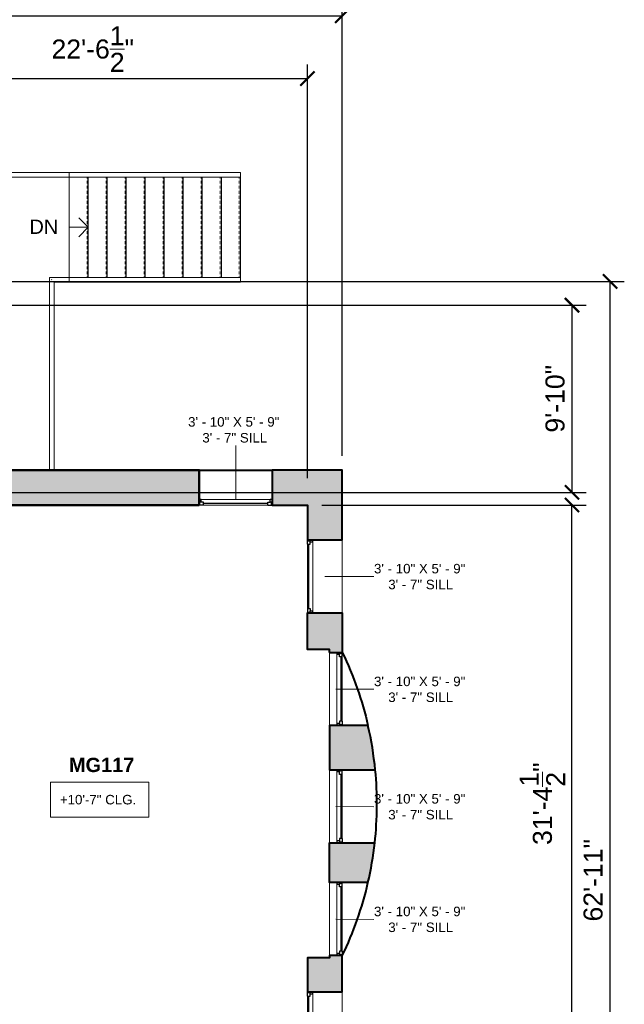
# Model space of a CAD drawing. Header units: inches. Extents: x -2078 to 109126, y -964 to 6385.
# Tile 97 of 137: x 16023 to 16404, y 4593 to 5214. Entities that reach past the tile are written whole.
import ezdxf

# ---------------------------------------------------------------- set-up
doc = ezdxf.new("R2010")
doc.units = ezdxf.units.IN
doc.header["$MEASUREMENT"] = 0
doc.linetypes.add('HIDDEN2', pattern=[0.1875, 0.125, -0.0625])
for name, color, linetype, lineweight in [('A-ANNO', 2, 'Continuous', 5), ('A-ANNO-DIMS', 1, 'Continuous', 9), ('A-GLAZ', 2, 'Continuous', 30), ('A-RAILING', 4, 'Continuous', 9), ('A-STRS', 4, 'Continuous', 9), ('A-WALL', 3, 'Continuous', 40), ('A-WINDOWS', 2, 'Continuous', 18), ('S-STRS-ANNO', 31, 'Continuous', 9)]:
    doc.layers.add(name, color=color, linetype=linetype, lineweight=lineweight)
doc.layers.add('A-HATCH', color=9, linetype='Continuous')
doc.styles.add('Arial', font='arial.ttf')
doc.styles.add('Arial_2', font='arial.ttf', dxfattribs={"height": 3})
doc.styles.add('Arial_B_1', font='arialbd.ttf', dxfattribs={"height": 3})
doc.styles.add('Jay Cad', font='arial.ttf', dxfattribs={"height": 0.125})
doc.dimstyles.new('Jay Cad - DIMS', dxfattribs={"dimtxt": 0.125, "dimasz": 0.09375, "dimexe": 0.09375, "dimexo": 0.09375, "dimgap": 0.046875, "dimtad": 1, "dimdec": 1, "dimzin": 0, "dimdsep": 46, "dimlunit": 4, "dimtxsty": 'Jay Cad', "dimblk": 'ARCHTICK', "dimcen": 0.09, "dimclrd": 1, "dimclre": 1, "dimclrt": 256, "dimadec": 0, "dimazin": 0, "dimtfac": 1, "dimtdec": 1, "dimtofl": 0, "dimtmove": 1, "dimatfit": 3, "dimfxl": 1, "dimtolj": 1, "dimtzin": 0, "dimarcsym": 0})

# ---------------------------------------------------------------- blocks, each defined once
blk = doc.blocks.new('JC_FIXED WINDOW - MUNTIN - FIXED WINDOW-1609323-Munger Science Center _ Ahmanson Lecture Hall-2nd Floor')
at = {"layer": 'A-GLAZ'}
for p, q in [((-23, 11), (-23, -11)), ((-20.25, 11), (-23, 11)), ((-23, 7.5), (-21.75, 7.5)), ((-22.5, 11), (-22.5, 9.25)), ((-22.5, 9.25), (-21.75, 9.25)), ((-20.25, 9.25), (-21.75, 9.25)), ((-21.75, 9.25), (-21.75, 7.5)), ((-20.25, 11), (-20.25, 9.25)), ((20.25, 11), (23, 11)), ((20.25, 11), (20.25, 9.25)), ((20.25, 9.25), (22.5, 9.25)), ((21.75, 9.25), (21.75, 7.5)), ((21.75, 7.5), (23, 7.5)), ((22.5, 11), (22.5, 9.25)), ((23, 11), (23, -11))]:
    blk.add_line(p, q, dxfattribs=at)
at = {"layer": 'A-GLAZ', "lineweight": 9}
for p, q in [((21.75, 7.5), (-21.75, 7.5)), ((20.25, 11), (-20.25, 11))]:
    blk.add_line(p, q, dxfattribs=at)
at = {"layer": 'A-GLAZ', "lineweight": 30}
blk.add_line((-20.25, 10.125), (20.25, 10.125), dxfattribs=at)
at = {"layer": 'A-WINDOWS'}
for p, q in [((23, 11), (-23, 11)), ((-23, -11), (23, -11))]:
    blk.add_line(p, q, dxfattribs=at)
blk = doc.blocks.new('JC_FIXED WINDOW - MUNTIN - FIXED WINDOW-1520783-Munger Science Center _ Ahmanson Lecture Hall-2nd Floor')
at = {"layer": 'A-GLAZ'}
for p, q in [((-23, 4), (-23, -4)), ((-20.25, 4), (-23, 4)), ((-23, 0.5), (-21.75, 0.5)), ((-22.5, 4), (-22.5, 2.25)), ((-22.5, 2.25), (-21.75, 2.25)), ((-20.25, 2.25), (-21.75, 2.25)), ((-21.75, 2.25), (-21.75, 0.5)), ((-20.25, 4), (-20.25, 2.25)), ((20.25, 4), (23, 4)), ((20.25, 4), (20.25, 2.25)), ((20.25, 2.25), (22.5, 2.25)), ((21.75, 2.25), (21.75, 0.5)), ((21.75, 0.5), (23, 0.5)), ((22.5, 4), (22.5, 2.25)), ((23, 4), (23, -4))]:
    blk.add_line(p, q, dxfattribs=at)
at = {"layer": 'A-GLAZ', "lineweight": 9}
for p, q in [((21.75, 0.5), (-21.75, 0.5)), ((20.25, 4), (-20.25, 4))]:
    blk.add_line(p, q, dxfattribs=at)
at = {"layer": 'A-GLAZ', "lineweight": 30}
blk.add_line((-20.25, 3.12), (20.25, 3.12), dxfattribs=at)
at = {"layer": 'A-WINDOWS'}
for p, q in [((23, 4), (-23, 4)), ((-23, -4), (23, -4))]:
    blk.add_line(p, q, dxfattribs=at)
blk = doc.blocks.new('Top Rail Type - Top Rail_Internal_-1587099-Munger Science Center _ Ahmanson Lecture Hall-2nd Floor')
at = {"layer": 'A-RAILING', "flags": 128}
for points in [[(1451.52, 804.52), (1451.52, 804.6), (1451.52, 804.68)], [(1559.45, 804.68), (1559.45, 804.6), (1559.45, 804.52)]]:
    blk.add_lwpolyline(points, dxfattribs=at)
blk = doc.blocks.new('Top Rail Type - Top Rail_Internal_-V12-Munger Science Center _ Ahmanson Lecture Hall-2nd Floor')
at = {"layer": 'A-RAILING'}
for p, q in [((1451.52, 803.1), (1451.52, 806.1)), ((1559.45, 806.1), (1451.52, 806.1)), ((1559.45, 803.1), (1451.52, 803.1)), ((1559.45, 803.1), (1559.45, 806.1))]:
    blk.add_line(p, q, dxfattribs=at)
blk = doc.blocks.new('Top Rail Type - Top Rail_Internal_-1587110-Munger Science Center _ Ahmanson Lecture Hall-2nd Floor')
at = {"layer": 'A-RAILING', "flags": 128}
for points in [[(1451.52, 738.3), (1451.52, 738.38), (1451.52, 738.46)], [(1559.45, 738.46), (1559.45, 738.38), (1559.45, 738.3)]]:
    blk.add_lwpolyline(points, dxfattribs=at)
blk = doc.blocks.new('Top Rail Type - Top Rail_Internal_-V13-Munger Science Center _ Ahmanson Lecture Hall-2nd Floor')
at = {"layer": 'A-RAILING'}
for p, q in [((1451.52, 736.88), (1451.52, 739.88)), ((1559.45, 739.88), (1451.52, 739.88)), ((1559.45, 736.88), (1559.45, 739.88)), ((1559.45, 736.88), (1451.52, 736.88))]:
    blk.add_line(p, q, dxfattribs=at)
blk = doc.blocks.new('Top Rail Type - Top Rail_Internal_-V14-Munger Science Center _ Ahmanson Lecture Hall-2nd Floor')
at = {"layer": 'A-RAILING'}
for p, q in [((1368.16, 806.1), (1451.52, 806.1)), ((1368.16, 803.1), (1451.52, 803.1))]:
    blk.add_line(p, q, dxfattribs=at)
blk = doc.blocks.new('Top Rail Type - Top Rail_Internal_-1587521-Munger Science Center _ Ahmanson Lecture Hall-2nd Floor')
at = {"layer": 'A-RAILING'}
blk.add_open_spline([(1440.42, 738.47), (1440.45, 738.44), (1440.52, 738.38), (1440.58, 738.32), (1440.61, 738.29)], degree=3, dxfattribs=at)
blk = doc.blocks.new('Top Rail Type - Top Rail_Internal_-V15-Munger Science Center _ Ahmanson Lecture Hall-2nd Floor')
at = {"layer": 'A-RAILING'}
for p, q in [((1439.02, 739.88), (1439.02, 618.38)), ((1451.52, 739.88), (1439.02, 739.88)), ((1442.02, 736.88), (1442.02, 618.38)), ((1451.52, 736.88), (1442.02, 736.88))]:
    blk.add_line(p, q, dxfattribs=at)
blk = doc.blocks.new('_ArchTick')
at = {"color": 0, "linetype": 'ByBlock', "const_width": 0.15}
blk.add_lwpolyline([(-0.5, -0.5), (0.5, 0.5)], dxfattribs=at)
blk = doc.blocks.new('*D3339')
at = {"layer": 'A-ANNO-DIMS', "color": 1, "lineweight": -2, "transparency": 16777216}
for p, q in [((16213.52, 4907.93), (16380.34, 4907.93)), ((16371.34, 4531.43), (16371.34, 4907.93)), ((16213.52, 4531.43), (16380.34, 4531.43))]:
    blk.add_line(p, q, dxfattribs=at)
at = {"layer": 'Defpoints', "color": 0, "transparency": 16777216}
for p in [(16204.52, 4907.93), (16371.34, 4907.93), (16204.52, 4531.43)]:
    blk.add_point(p, dxfattribs=at)
at = {"layer": 'A-ANNO-DIMS', "color": 1, "lineweight": -2, "transparency": 16777216, "xscale": 9, "yscale": 9, "zscale": 9}
for p, rotation in [((16371.34, 4907.93), 90), ((16371.34, 4531.43), 270)]:
    blk.add_blockref('_ArchTick', p, dxfattribs=dict(at, rotation=rotation))
at = {"layer": 'A-ANNO-DIMS', "color": 2, "transparency": 16777216, "insert": (16352.68, 4719.68), "char_height": 12, "width": 1.4974, "attachment_point": 5, "rotation": 90, "style": 'Jay Cad'}
blk.add_mtext('\\A1;31\'-4{\\H1x;\\S1/2;}"', dxfattribs=at)
blk = doc.blocks.new('*D3340')
at = {"layer": 'A-ANNO-DIMS', "color": 1, "lineweight": -2, "transparency": 16777216}
for p, q in [((15979.79, 5033.93), (16380.34, 5033.93)), ((16371.34, 5033.93), (16371.34, 4915.93)), ((15979.52, 4915.93), (16380.34, 4915.93))]:
    blk.add_line(p, q, dxfattribs=at)
at = {"layer": 'Defpoints', "color": 0, "transparency": 16777216}
for p in [(15970.79, 5033.93), (15970.52, 4915.93), (16371.34, 4915.93)]:
    blk.add_point(p, dxfattribs=at)
at = {"layer": 'A-ANNO-DIMS', "color": 1, "lineweight": -2, "transparency": 16777216, "xscale": 9, "yscale": 9, "zscale": 9}
for p, rotation in [((16371.34, 5033.93), 90), ((16371.34, 4915.93), 270)]:
    blk.add_blockref('_ArchTick', p, dxfattribs=dict(at, rotation=rotation))
at = {"layer": 'A-ANNO-DIMS', "color": 2, "transparency": 16777216, "insert": (16360.71, 4974.93), "char_height": 12, "width": 0.9747, "attachment_point": 5, "rotation": 90, "style": 'Jay Cad'}
blk.add_mtext('\\A1;9\'-10"', dxfattribs=at)
blk = doc.blocks.new('*D3341')
at = {"layer": 'A-ANNO-DIMS', "color": 1, "lineweight": -2, "transparency": 16777216}
for p, q in [((15933.79, 5042.93), (15933.79, 5185.72)), ((16204.52, 4924.93), (16204.52, 5185.72)), ((15933.79, 5176.72), (16204.52, 5176.72))]:
    blk.add_line(p, q, dxfattribs=at)
at = {"layer": 'Defpoints', "color": 0, "transparency": 16777216}
for p in [(16204.52, 5176.72), (15933.79, 5033.93), (16204.52, 4915.93)]:
    blk.add_point(p, dxfattribs=at)
at = {"layer": 'A-ANNO-DIMS', "color": 1, "lineweight": -2, "transparency": 16777216, "xscale": 9, "yscale": 9, "zscale": 9, "rotation": 180}
blk.add_blockref('_ArchTick', (15933.79, 5176.72), dxfattribs=at)
at = {"layer": 'A-ANNO-DIMS', "color": 1, "lineweight": -2, "transparency": 16777216, "xscale": 9, "yscale": 9, "zscale": 9}
blk.add_blockref('_ArchTick', (16204.52, 5176.72), dxfattribs=at)
at = {"layer": 'A-ANNO-DIMS', "color": 2, "transparency": 16777216, "insert": (16069.16, 5195.38), "char_height": 12, "width": 1.4974, "attachment_point": 5, "style": 'Jay Cad'}
blk.add_mtext('\\A1;22\'-6{\\H1x;\\S1/2;}"', dxfattribs=at)
blk = doc.blocks.new('*D3342')
at = {"layer": 'A-ANNO-DIMS', "color": 1, "lineweight": -2, "transparency": 16777216}
for p, q in [((15979.79, 5048.93), (16404.34, 5048.93)), ((16395.34, 4293.93), (16395.34, 5048.93)), ((15593.52, 4293.93), (16404.34, 4293.93))]:
    blk.add_line(p, q, dxfattribs=at)
at = {"layer": 'Defpoints', "color": 0, "transparency": 16777216}
for p in [(15970.79, 5048.93), (16395.34, 5048.93), (15584.52, 4293.93)]:
    blk.add_point(p, dxfattribs=at)
at = {"layer": 'A-ANNO-DIMS', "color": 1, "lineweight": -2, "transparency": 16777216, "xscale": 9, "yscale": 9, "zscale": 9}
for p, rotation in [((16395.34, 5048.93), 90), ((16395.34, 4293.93), 270)]:
    blk.add_blockref('_ArchTick', p, dxfattribs=dict(at, rotation=rotation))
at = {"layer": 'A-ANNO-DIMS', "color": 2, "transparency": 16777216, "insert": (16384.71, 4671.43), "char_height": 12, "width": 1.1478, "attachment_point": 5, "rotation": 90, "style": 'Jay Cad'}
blk.add_mtext('\\A1;62\'-11"', dxfattribs=at)
blk = doc.blocks.new('*D3345')
at = {"layer": 'A-ANNO-DIMS', "color": 1, "lineweight": -2, "transparency": 16777216}
for p, q in [((14022.02, 4924.93), (14022.02, 5225.31)), ((16226.52, 4938.93), (16226.52, 5225.31)), ((14022.02, 5216.31), (16226.52, 5216.31))]:
    blk.add_line(p, q, dxfattribs=at)
at = {"layer": 'Defpoints', "color": 0, "transparency": 16777216}
for p in [(16226.52, 5216.31), (16226.52, 4929.93), (14022.02, 4915.93)]:
    blk.add_point(p, dxfattribs=at)
at = {"layer": 'A-ANNO-DIMS', "color": 1, "lineweight": -2, "transparency": 16777216, "xscale": 9, "yscale": 9, "zscale": 9, "rotation": 180}
blk.add_blockref('_ArchTick', (14022.02, 5216.31), dxfattribs=at)
at = {"layer": 'A-ANNO-DIMS', "color": 1, "lineweight": -2, "transparency": 16777216, "xscale": 9, "yscale": 9, "zscale": 9}
blk.add_blockref('_ArchTick', (16226.52, 5216.31), dxfattribs=at)
at = {"layer": 'A-ANNO-DIMS', "color": 2, "transparency": 16777216, "insert": (15124.27, 5234.96), "char_height": 12, "width": 1.6705, "attachment_point": 5, "style": 'Jay Cad'}
blk.add_mtext('\\A1;183\'-8{\\H1x;\\S1/2;}"', dxfattribs=at)

msp = doc.modelspace()

# ---------------------------------------------------------------- hatches: boundary and pattern name
at = {"layer": 'A-HATCH'}
h = msp.add_hatch(color=256, dxfattribs=at)
h.dxf.hatch_style = 1
h.paths.add_polyline_path([(14030.023, 4907.93), (14036.023, 4907.93), (14036.023, 4915.93), (14022.023, 4915.93), (14022.023, 4863.93), (13923.843, 4863.93), (13899.881, 4843.824), (13898.62, 4845.327), (13892.492, 4840.184), (13909.265, 4820.195), (13909.265, 4793.433), (13921.478, 4793.433), (13921.478, 4835.433), (13923.103, 4835.433), (13923.103, 4799.433), (13923.103, 4793.433), (13925.291, 4793.433), (13925.291, 4857.312), (14009.023, 4857.312), (14009.023, 4745.306), (13925.291, 4745.306), (13925.291, 4750.433), (13919.291, 4750.433), (13919.291, 4751.433), (13909.546, 4751.433), (13909.546, 4730.033), (13930.277, 4722.488), (13934.003, 4732.725), (13962.238, 4722.448), (13958.512, 4712.211), (13981.453, 4703.861), (13971.766, 4691.757), (13990.46, 4676.797), (14004.818, 4694.738), (14009.023, 4694.738), (14009.023, 4293.93), (14052.023, 4293.93), (14052.023, 4301.93), (14030.023, 4301.93), (14030.023, 4569.405), (14055.023, 4569.405), (14055.023, 4601.905), (14030.023, 4601.905)])
h.paths.add_polyline_path([(14365.023, 4915.93), (14072.023, 4915.93), (14072.023, 4907.93), (14365.023, 4907.93)])
h.paths.add_polyline_path([(14415.023, 4907.93), (14444.023, 4907.93), (14444.023, 4915.93), (14414.023, 4915.93), (14414.023, 4938.93), (14407.023, 4938.93), (14407.023, 4915.93), (14401.023, 4915.93), (14401.023, 4907.93), (14407.023, 4907.93), (14407.023, 4301.93), (14382.523, 4301.93), (14382.523, 4293.93), (14439.023, 4293.93), (14439.023, 4301.93), (14415.023, 4301.93), (14415.023, 4566.905), (14445.023, 4566.905), (14445.023, 4573.905), (14440.023, 4573.905), (14440.023, 4600.905), (14415.023, 4600.905)])
h.paths.add_polyline_path([(14119.023, 4279.93), (14104.023, 4279.93), (14104.023, 4301.93), (14094.023, 4301.93), (14094.023, 4293.93), (14096.023, 4293.93), (14096.023, 4269.93), (14119.023, 4269.93)])
h.paths.add_polyline_path([(14337.023, 4293.93), (14340.523, 4293.93), (14340.523, 4301.93), (14328.023, 4301.93), (14328.023, 4279.93), (14311.023, 4279.93), (14311.023, 4269.93), (14337.023, 4269.93)])
h.paths.add_polyline_path([(14507.523, 4279.93), (14492.023, 4279.93), (14492.023, 4301.93), (14481.023, 4301.93), (14481.023, 4293.93), (14483.023, 4293.93), (14483.023, 4269.93), (14507.523, 4269.93)])
h.paths.add_polyline_path([(14724.523, 4293.93), (14727.523, 4293.93), (14727.523, 4301.93), (14715.523, 4301.93), (14715.523, 4279.93), (14699.523, 4279.93), (14699.523, 4269.93), (14724.523, 4269.93)])
h.paths.add_polyline_path([(14825.523, 4301.93), (14805.523, 4301.93), (14805.523, 4566.905), (14835.523, 4566.905), (14835.523, 4573.905), (14830.523, 4573.905), (14830.523, 4600.905), (14805.523, 4600.905), (14805.523, 4907.93), (14830.523, 4907.93), (14830.523, 4915.93), (14784.523, 4915.93), (14784.523, 4907.93), (14790.523, 4907.93), (14790.523, 4573.905), (14783.523, 4573.905), (14783.523, 4566.905), (14790.523, 4566.905), (14790.523, 4301.93), (14769.523, 4301.93), (14769.523, 4293.93), (14825.523, 4293.93)])
h.paths.add_polyline_path([(14892.523, 4279.93), (14879.023, 4279.93), (14879.023, 4301.93), (14867.523, 4301.93), (14867.523, 4293.93), (14872.023, 4293.93), (14872.023, 4269.93), (14892.523, 4269.93)])
h.paths.add_polyline_path([(15111.023, 4293.93), (15114.023, 4293.93), (15114.023, 4301.93), (15103.023, 4301.93), (15103.023, 4279.93), (15084.523, 4279.93), (15084.523, 4269.93), (15111.023, 4269.93)])
h.paths.add_polyline_path([(15213.023, 4301.93), (15188.023, 4301.93), (15188.023, 4566.905), (15217.023, 4566.905), (15217.023, 4573.905), (15213.023, 4573.905), (15213.023, 4601.905), (15188.023, 4601.905), (15188.023, 4907.93), (15218.023, 4907.93), (15218.023, 4915.93), (15174.023, 4915.93), (15174.023, 4907.93), (15180.023, 4907.93), (15180.023, 4573.905), (15174.023, 4573.905), (15174.023, 4566.905), (15180.023, 4566.905), (15180.023, 4301.93), (15156.023, 4301.93), (15156.023, 4293.93), (15213.023, 4293.93)])
h.paths.add_polyline_path([(15278.523, 4279.93), (15267.023, 4279.93), (15267.023, 4301.93), (15255.023, 4301.93), (15255.023, 4293.93), (15258.023, 4293.93), (15258.023, 4269.93), (15278.523, 4269.93)])
h.paths.add_polyline_path([(15497.523, 4293.93), (15500.523, 4293.93), (15500.523, 4301.93), (15488.523, 4301.93), (15488.523, 4279.93), (15470.523, 4279.93), (15470.523, 4269.93), (15497.523, 4269.93)])
h.paths.add_polyline_path([(15584.523, 4509.43), (15611.023, 4509.43), (15611.023, 4518.43), (15609.023, 4518.43), (15609.023, 4531.43), (15579.523, 4531.43), (15579.523, 4907.93), (15584.523, 4907.93), (15584.523, 4915.93), (15557.523, 4915.93), (15557.523, 4907.93), (15563.523, 4907.93), (15563.523, 4573.905), (15557.023, 4573.905), (15557.023, 4566.905), (15563.523, 4566.905), (15563.523, 4301.93), (15542.523, 4301.93), (15542.523, 4293.93), (15584.523, 4293.93)])
h.paths.add_polyline_path([(15521.523, 4915.93), (15254.023, 4915.93), (15254.023, 4907.93), (15521.523, 4907.93)])
h.paths.add_polyline_path([(15138.023, 4915.93), (14866.523, 4915.93), (14866.523, 4907.93), (15138.023, 4907.93)])
h.paths.add_polyline_path([(14748.523, 4915.93), (14480.023, 4915.93), (14480.023, 4907.93), (14748.523, 4907.93)])
h.paths.add_polyline_path([(15680.408, 4531.43), (15655.023, 4531.43), (15655.023, 4518.43), (15653.023, 4518.43), (15653.023, 4509.43), (15680.408, 4509.43)])
h.paths.add_polyline_path([(15752.408, 4531.43), (15728.408, 4531.43), (15728.408, 4509.43), (15752.408, 4509.43)])
h.paths.add_polyline_path([(15824.158, 4531.43), (15800.408, 4531.43), (15800.408, 4509.43), (15824.158, 4509.43)])
h.paths.add_polyline_path([(15968.523, 4531.43), (15918.107, 4531.43), (15918.107, 4562.43), (15911.107, 4562.43), (15911.107, 4555.43), (15874.107, 4555.43), (15874.107, 4531.43), (15872.158, 4531.43), (15872.158, 4509.43), (15970.523, 4509.43), (15970.523, 4518.43), (15968.523, 4518.43)])
h.paths.add_polyline_path([(16136.773, 4531.43), (16014.523, 4531.43), (16014.523, 4518.43), (16012.523, 4518.43), (16012.523, 4509.43), (16136.773, 4509.43)])
h.paths.add_polyline_path([(16226.523, 4555.18), (16204.523, 4555.18), (16204.523, 4531.43), (16182.773, 4531.43), (16182.773, 4509.43), (16226.523, 4509.43)])
h.paths.add_polyline_path([(16226.523, 4623.93), (16218.523, 4623.93), (16218.523, 4622.43), (16204.523, 4622.43), (16204.523, 4601.18), (16226.523, 4601.18)])
h.paths.add_polyline_path([(16246.986, 4694.93), (16218.523, 4694.93), (16218.523, 4669.93), (16242.709, 4669.93, 0.028874)])
h.paths.add_polyline_path([(16242.709, 4768.93), (16218.523, 4768.93), (16218.523, 4740.93), (16247.301, 4740.93, 0.0323085)])
h.paths.add_polyline_path([(16226.523, 4839.93), (16204.523, 4839.93), (16204.523, 4816.93), (16218.523, 4816.93), (16218.523, 4814.93), (16226.523, 4814.93)])
h.paths.add_polyline_path([(16226.523, 4929.93), (16182.273, 4929.93), (16182.273, 4907.93), (16204.523, 4907.93), (16204.523, 4885.93), (16226.523, 4885.93)])
h.paths.add_polyline_path([(16136.273, 4929.93), (16015.023, 4929.93), (16015.023, 4919.93), (16017.523, 4919.93), (16017.523, 4907.93), (16136.273, 4907.93)])
h.paths.add_polyline_path([(15970.79, 4965.93), (15933.791, 4965.93), (15933.791, 4972.93), (15925.791, 4972.93), (15925.791, 4915.93), (15620.523, 4915.93), (15620.523, 4907.93), (15911.107, 4907.93), (15911.107, 4901.93), (15918.107, 4901.93), (15918.107, 4907.93), (15970.523, 4907.93), (15970.523, 4919.93), (15973.023, 4919.93), (15973.023, 4929.93), (15970.79, 4929.93)])
h.paths.add_polyline_path([(15970.791, 5048.93), (15861.023, 5048.93), (15861.023, 5033.93), (15925.791, 5033.93), (15925.791, 5008.93), (15933.791, 5008.93), (15933.791, 5033.93), (15970.791, 5033.93)])
h.paths.add_polyline_path([(15813.023, 5048.93), (15789.023, 5048.93), (15789.023, 5033.93), (15813.023, 5033.93)])
h.paths.add_polyline_path([(15741.023, 5048.93), (15717.023, 5048.93), (15717.023, 5033.93), (15741.023, 5033.93)])
h.paths.add_polyline_path([(15590.317, 4897.337), (15614.665, 4897.337), (15614.665, 4909.701), (15590.317, 4909.701)], flags=9)
h.paths.add_polyline_path([(15590.362, 4913.359), (15614.71, 4913.359), (15614.71, 4925.724), (15590.362, 4925.724)], flags=9)

# ---------------------------------------------------------------- linework, layer by layer
at = {"layer": 'A-ANNO'}
for p, q in [((16159.273, 4911.93), (16159.369, 4945.362)), ((16215.523, 4862.93), (16246.496, 4862.854)), ((16222.523, 4791.93), (16246.496, 4791.779)), ((16222.523, 4717.93), (16246.496, 4717.779)), ((16222.523, 4646.93), (16246.496, 4646.779))]:
    msp.add_line(p, q, dxfattribs=at)
at = {"layer": 'A-STRS'}
for p, q in [((16054.311, 5051.43), (16054.311, 5114.651)), ((16066.304, 5051.43), (16066.304, 5114.651)), ((16078.297, 5051.43), (16078.297, 5114.651)), ((16090.289, 5051.43), (16090.289, 5114.651)), ((16102.282, 5051.43), (16102.282, 5114.651)), ((16114.275, 5051.43), (16114.275, 5114.651)), ((16126.245, 5051.43), (16126.245, 5114.651)), ((16138.245, 5051.43), (16138.245, 5114.651)), ((16150.245, 5051.43), (16150.245, 5114.651)), ((16162.245, 5051.43), (16162.245, 5114.651))]:
    msp.add_line(p, q, dxfattribs=at)
at = {"layer": 'A-STRS', "linetype": 'HIDDEN2'}
for p, q in [((16065.554, 5051.43), (16065.554, 5114.651)), ((16077.547, 5051.43), (16077.547, 5114.651)), ((16089.539, 5051.43), (16089.539, 5114.651)), ((16101.532, 5051.43), (16101.532, 5114.651)), ((16113.525, 5051.43), (16113.525, 5114.651)), ((16125.495, 5051.43), (16125.495, 5114.651)), ((16137.495, 5051.43), (16137.495, 5114.651)), ((16149.495, 5051.43), (16149.495, 5114.651)), ((16161.495, 5051.43), (16161.495, 5114.651))]:
    msp.add_line(p, q, dxfattribs=at)
at = {"layer": 'A-WALL'}
msp.add_line((16136.273, 4929.93), (16182.273, 4929.93), dxfattribs=at)
at = {"layer": 'A-WALL', "lineweight": 50}
msp.add_lwpolyline([(16136.273, 4907.93), (16136.273, 4929.93), (16015.023, 4929.93), (16015.023, 4919.93), (16017.523, 4919.93), (16017.523, 4907.93)], close=True, dxfattribs=at)
at = {"layer": 'A-WALL'}
for points in [[(16182.273, 4929.93), (16182.273, 4907.93), (16204.523, 4907.93), (16204.523, 4885.93), (16226.523, 4885.93), (16226.523, 4929.93)], [(16204.523, 4601.18), (16226.523, 4601.18), (16226.523, 4623.93), (16218.523, 4623.93), (16218.523, 4622.43), (16204.523, 4622.43)]]:
    msp.add_lwpolyline(points, close=True, dxfattribs=at)
msp.add_lwpolyline([(16218.523, 4814.93), (16218.523, 4816.93), (16204.523, 4816.93), (16204.523, 4839.93), (16226.523, 4839.93), (16226.523, 4814.93)], dxfattribs=at)
for points in [[(16218.523, 4814.93), (16226.523, 4814.93, -0.0556399), (16242.709, 4768.93), (16218.523, 4768.93), (16218.523, 4740.93), (16247.301, 4740.93)], [(16242.709, 4669.93), (16218.523, 4669.93), (16218.523, 4694.93), (16246.986, 4694.93, 0.0524689), (16247.301, 4740.93, 0.0323085), (16242.709, 4768.93)], [(16226.523, 4623.93, 0.0556399), (16242.709, 4669.93, 0.028874), (16246.986, 4694.93)]]:
    msp.add_lwpolyline(points, format="xyb", dxfattribs=at)
at = {"layer": 'S-STRS-ANNO'}
for q in [(16054.311, 5083.041), (16060.304, 5089.041), (16060.304, 5077.041)]:
    msp.add_line((16066.304, 5083.041), q, dxfattribs=at)

# ---------------------------------------------------------------- block references
at = {"layer": 'A-RAILING'}
for name in ['Top Rail Type - Top Rail_Internal_-V14-Munger Science Center _ Ahmanson Lecture Hall-2nd Floor', 'Top Rail Type - Top Rail_Internal_-V12-Munger Science Center _ Ahmanson Lecture Hall-2nd Floor', 'Top Rail Type - Top Rail_Internal_-1587099-Munger Science Center _ Ahmanson Lecture Hall-2nd Floor', 'Top Rail Type - Top Rail_Internal_-V15-Munger Science Center _ Ahmanson Lecture Hall-2nd Floor', 'Top Rail Type - Top Rail_Internal_-1587521-Munger Science Center _ Ahmanson Lecture Hall-2nd Floor', 'Top Rail Type - Top Rail_Internal_-V13-Munger Science Center _ Ahmanson Lecture Hall-2nd Floor', 'Top Rail Type - Top Rail_Internal_-1587110-Munger Science Center _ Ahmanson Lecture Hall-2nd Floor']:
    msp.add_blockref(name, (14602.796, 4311.55), dxfattribs=at)
at = {"layer": 'A-WINDOWS'}
for name, p, rotation in [('JC_FIXED WINDOW - MUNTIN - FIXED WINDOW-1520783-Munger Science Center _ Ahmanson Lecture Hall-2nd Floor', (16159.273, 4911.93), 180), ('JC_FIXED WINDOW - MUNTIN - FIXED WINDOW-1609323-Munger Science Center _ Ahmanson Lecture Hall-2nd Floor', (16215.523, 4862.93), 89.9999999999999), ('JC_FIXED WINDOW - MUNTIN - FIXED WINDOW-1520783-Munger Science Center _ Ahmanson Lecture Hall-2nd Floor', (16222.523, 4791.93), 269.9999999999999), ('JC_FIXED WINDOW - MUNTIN - FIXED WINDOW-1520783-Munger Science Center _ Ahmanson Lecture Hall-2nd Floor', (16222.523, 4717.93), 269.9999999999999), ('JC_FIXED WINDOW - MUNTIN - FIXED WINDOW-1520783-Munger Science Center _ Ahmanson Lecture Hall-2nd Floor', (16222.523, 4646.93), 269.9999999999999), ('JC_FIXED WINDOW - MUNTIN - FIXED WINDOW-1609323-Munger Science Center _ Ahmanson Lecture Hall-2nd Floor', (16215.523, 4578.18), 89.9999999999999)]:
    msp.add_blockref(name, p, dxfattribs=dict(at, rotation=rotation))

# ---------------------------------------------------------------- texts
at = {"layer": 'A-ANNO', "insert": (16029.235, 5087.856), "char_height": 9, "width": 21.69856, "attachment_point": 1, "line_spacing_factor": 0.941778, "style": 'Arial'}
msp.add_mtext('DN', dxfattribs=at)
at = {"layer": 'A-ANNO', "attachment_point": 1}
for s, insert, char_height, width, style in [('3\' - 10" X 5\' - 9"', (16129.246, 4963.356), 6, 72.72, 'Arial_2'), ('3\' - 7" SILL', (16138.246, 4953.356), 6, 51.207, 'Arial_2'), ('3\' - 10" X 5\' - 9"', (16246.496, 4870.851), 6, 72.72, 'Arial_2'), ('3\' - 7" SILL', (16255.496, 4860.851), 6, 51.207, 'Arial_2'), ('3\' - 10" X 5\' - 9"', (16246.496, 4799.776), 6, 72.72, 'Arial_2'), ('3\' - 7" SILL', (16255.496, 4789.776), 6, 51.207, 'Arial_2'), ('MG117', (16054.144, 4748.619), 9, 121.503, 'Arial_B_1'), ('3\' - 10" X 5\' - 9"', (16246.496, 4725.776), 6, 72.72, 'Arial_2'), ('3\' - 7" SILL', (16255.496, 4715.776), 6, 51.207, 'Arial_2'), ('3\' - 10" X 5\' - 9"', (16246.496, 4654.776), 6, 72.72, 'Arial_2'), ('3\' - 7" SILL', (16255.496, 4644.776), 6, 51.207, 'Arial_2')]:
    msp.add_mtext(s, dxfattribs=dict(at, insert=insert, char_height=char_height, width=width, style=style))

# ---------------------------------------------------------------- dimensions: what is measured, and where the dimension line sits
at = {"layer": 'A-ANNO-DIMS'}
for base, p1, p2, picture, middle in [((16226.523, 5216.306), (14022.023, 4915.93), (16226.523, 4929.93), '*D3345', (15124.273, 5234.962)), ((16204.523, 5176.724), (15933.791, 5033.93), (16204.523, 4915.93), '*D3341', (16069.157, 5195.375))]:
    dim = msp.add_linear_dim(base=base, p1=p1, p2=p2, dimstyle='Jay Cad - DIMS', override={"dimclrt": 2}, dxfattribs=at)
    dim.commit()
    dim.dimension.update_dxf_attribs({"geometry": picture, "text_midpoint": middle})
for base, p1, p2, picture, middle in [((16371.34, 4915.93), (15970.791, 5033.93), (15970.523, 4915.93), '*D3340', (16360.713, 4974.93)), ((16371.34, 4907.93), (16204.523, 4531.43), (16204.523, 4907.93), '*D3339', (16352.684, 4719.68))]:
    dim = msp.add_linear_dim(base=base, p1=p1, p2=p2, angle=90, dimstyle='Jay Cad - DIMS', override={"dimclrt": 2}, dxfattribs=at)
    dim.commit()
    dim.dimension.update_dxf_attribs({"geometry": picture, "text_midpoint": middle})

# ---------------------------------------------------------------- next in the draw order: texts
at = {"layer": 'A-ANNO', "insert": (16048.415, 4725.239), "char_height": 6, "width": 60.297, "attachment_point": 1, "style": 'Arial_2', "bg_fill": 3, "box_fill_scale": 1.25, "bg_fill_color": 256, "bg_fill_true_color": 13158600, "bg_fill_transparency": 0}
msp.add_mtext('+10\'-7" CLG.', dxfattribs=at)

# ---------------------------------------------------------------- next in the draw order: linework, layer by layer
at = {"layer": 'A-ANNO', "flags": 128}
msp.add_lwpolyline([(16042.415, 4733.239), (16104.418, 4733.239), (16104.418, 4711.223), (16042.415, 4711.223)], close=True, dxfattribs=at)

# ---------------------------------------------------------------- next in the draw order: dimensions: what is measured, and where the dimension line sits
at = {"layer": 'A-ANNO-DIMS'}
dim = msp.add_linear_dim(base=(16395.34, 5048.93), p1=(15584.523, 4293.93), p2=(15970.791, 5048.93), angle=90, dimstyle='Jay Cad - DIMS', override={"dimclrt": 2}, dxfattribs=at)
dim.commit()
dim.dimension.update_dxf_attribs({"geometry": '*D3342', "text_midpoint": (16384.713, 4671.43)})

doc.saveas('drawing.dxf')
